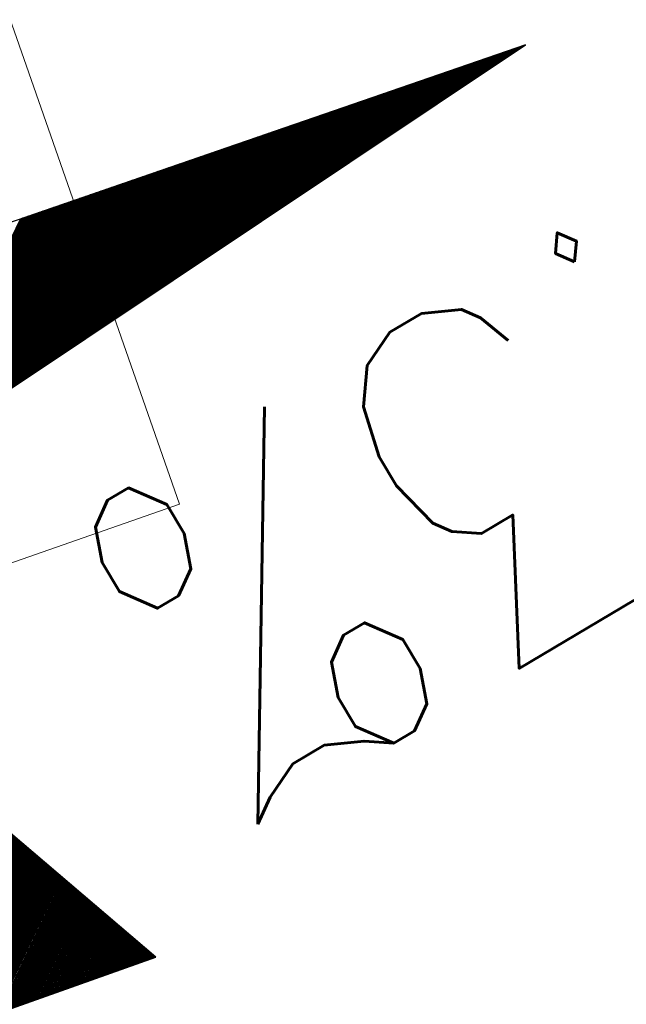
# Model space of a CAD drawing. Extents: x 446577 to 447240, y 443630 to 444842.
# Tile 31 of 71: x 446929.34 to 446933.61, y 443991.9 to 443998.83. Entities that reach past the tile are written whole.
import ezdxf

# ---------------------------------------------------------------- set-up
doc = ezdxf.new("R2010")
doc.units = 0
doc.header["$LTSCALE"] = 2
doc.header["$MEASUREMENT"] = 0
doc.linetypes.add('AUSGEZOGEN', pattern=[0])
doc.layers.get('0').update_dxf_attribs({"linetype": 'AUSGEZOGEN'})
for name, color, linetype in [('200_ACHSEN', 7, 'CONTINUOUS'), ('Beschriftung', 7, 'CONTINUOUS'), ('FBR', 8, 'CONTINUOUS'), ('GEF', 7, 'CONTINUOUS'), ('Hintergrund', 7, 'CONTINUOUS'), ('Hintergrundplan', 7, 'CONTINUOUS'), ('SCHLITZRINNE', 8, 'AUSGEZOGEN'), ('STRASSE', 8, 'CONTINUOUS')]:
    doc.layers.add(name, color=color, linetype=linetype)
doc.styles.add('ROMANS', font='romans.shx', dxfattribs={"width": 0.8})

# ---------------------------------------------------------------- blocks, each defined once
blk = doc.blocks.new('*X5')
at = {"color": 0}
for p, q in [((725.8266, 193.0836), (727.1684, 194.4253)), ((725.8266, 193.0747), (727.1653, 194.4133)), ((725.8266, 193.0659), (727.1621, 194.4013)), ((725.8266, 193.057), (727.1589, 194.3893)), ((725.8266, 193.0482), (727.1558, 194.3774)), ((725.8266, 193.0394), (727.1526, 194.3654)), ((725.8266, 193.0305), (727.1495, 194.3534)), ((725.8266, 193.0217), (727.1463, 194.3414)), ((725.8266, 193.0128), (727.1432, 194.3294)), ((725.8266, 193.004), (727.14, 194.3174)), ((725.8266, 192.9952), (727.1369, 194.3054)), ((725.8266, 192.9863), (727.1337, 194.2934)), ((725.8266, 192.9775), (727.1306, 194.2814)), ((725.8266, 192.9686), (727.1274, 194.2694)), ((725.8266, 192.9598), (727.1243, 194.2574)), ((725.8266, 192.951), (727.1211, 194.2454)), ((725.8266, 192.9421), (727.118, 194.2334)), ((725.8266, 192.9333), (727.1148, 194.2215)), ((725.8266, 192.9245), (727.1116, 194.2095)), ((725.8266, 192.9156), (727.1085, 194.1975)), ((725.8266, 192.9068), (727.1053, 194.1855)), ((725.8266, 192.8979), (727.1022, 194.1735)), ((725.8266, 192.8891), (727.099, 194.1615)), ((725.8266, 192.8803), (727.0959, 194.1495)), ((725.8266, 192.8714), (727.0927, 194.1375)), ((725.8266, 192.8626), (727.0896, 194.1255)), ((725.8266, 192.8537), (727.0864, 194.1135)), ((725.8266, 192.8449), (727.0833, 194.1015)), ((725.8266, 192.8361), (727.0801, 194.0895)), ((725.8266, 192.8272), (727.077, 194.0775)), ((725.8266, 192.8184), (727.0738, 194.0656)), ((725.8266, 192.8095), (727.0707, 194.0536)), ((725.8266, 192.8007), (727.0675, 194.0416)), ((725.8266, 192.7919), (727.0644, 194.0296)), ((725.8266, 192.783), (727.0612, 194.0176)), ((725.8266, 192.7742), (727.058, 194.0056)), ((725.8266, 192.7654), (727.0549, 193.9936)), ((725.8266, 192.7565), (727.0517, 193.9816)), ((725.8266, 192.7477), (727.0486, 193.9696)), ((725.8266, 192.7388), (727.0454, 193.9576)), ((725.8266, 192.73), (727.0423, 193.9456)), ((725.8266, 192.7212), (727.0391, 193.9336)), ((725.8266, 192.7123), (727.036, 193.9217)), ((725.8266, 192.7035), (727.0328, 193.9097)), ((725.8266, 192.6946), (727.0297, 193.8977)), ((725.8266, 192.6858), (727.0265, 193.8857)), ((725.8266, 192.677), (727.0234, 193.8737)), ((725.8266, 192.6681), (727.0202, 193.8617)), ((725.8266, 192.6593), (727.0171, 193.8497)), ((725.8266, 192.6504), (727.0139, 193.8377)), ((725.8266, 192.6416), (727.0107, 193.8257)), ((725.8266, 192.6328), (727.0076, 193.8137)), ((725.8266, 192.6239), (727.0044, 193.8017)), ((725.8266, 192.6151), (727.0013, 193.7897)), ((725.8266, 192.6063), (726.9981, 193.7777)), ((725.8266, 192.5974), (726.995, 193.7658)), ((725.8266, 192.5886), (726.9918, 193.7538)), ((725.8266, 192.5797), (726.9887, 193.7418)), ((725.8266, 192.5709), (726.9855, 193.7298)), ((725.8266, 192.5621), (726.9824, 193.7178)), ((725.8266, 192.5532), (726.9792, 193.7058)), ((725.8266, 192.5444), (726.9761, 193.6938)), ((725.8266, 192.5355), (726.9729, 193.6818)), ((725.8266, 192.5267), (726.9698, 193.6698)), ((725.8266, 192.5179), (726.9666, 193.6578)), ((725.8266, 192.509), (726.9634, 193.6458)), ((725.8266, 192.5002), (726.9603, 193.6338)), ((725.8266, 192.4913), (726.9571, 193.6219)), ((725.8266, 192.4825), (726.954, 193.6099)), ((725.8266, 192.4737), (726.9508, 193.5979)), ((725.8266, 192.4648), (726.9477, 193.5859)), ((725.8266, 192.456), (726.9445, 193.5739)), ((725.8266, 192.4472), (726.9414, 193.5619)), ((725.8266, 192.4383), (726.9382, 193.5499)), ((725.8266, 192.4295), (726.9351, 193.5379)), ((725.8266, 192.4206), (726.9319, 193.5259)), ((725.8266, 192.4118), (726.9288, 193.5139)), ((725.8266, 192.403), (726.9256, 193.5019)), ((725.8266, 192.3941), (726.9225, 193.4899)), ((725.8266, 192.3853), (726.9193, 193.4779)), ((725.8266, 192.3764), (726.9161, 193.466)), ((725.8266, 192.3676), (726.913, 193.454)), ((725.8266, 192.3588), (726.9098, 193.442)), ((725.8266, 192.3499), (726.9067, 193.43)), ((725.8266, 192.3411), (726.9035, 193.418)), ((725.8266, 192.3322), (726.9004, 193.406)), ((725.8266, 192.3234), (726.8972, 193.394)), ((725.8266, 192.3146), (726.8941, 193.382)), ((725.8266, 192.3057), (726.8909, 193.37)), ((725.8266, 192.2969), (726.8878, 193.358)), ((725.8266, 192.2881), (726.8846, 193.346)), ((725.8266, 192.2792), (726.8815, 193.334)), ((725.8266, 192.2704), (726.8783, 193.322)), ((725.8266, 192.2615), (726.8752, 193.3101)), ((725.8266, 192.2527), (726.872, 193.2981)), ((725.8266, 192.2439), (726.8688, 193.2861)), ((725.8266, 192.235), (726.8657, 193.2741)), ((725.8266, 192.2262), (726.8625, 193.2621)), ((725.8266, 192.2173), (726.8594, 193.2501)), ((725.8266, 192.2085), (726.8562, 193.2381)), ((725.8266, 192.1997), (726.8531, 193.2261)), ((725.8266, 192.1908), (726.8499, 193.2141)), ((725.8266, 192.182), (726.8468, 193.2021)), ((725.8266, 192.1732), (726.8436, 193.1901)), ((725.8266, 192.1643), (726.8405, 193.1781)), ((725.8266, 192.1555), (726.8373, 193.1662)), ((725.8266, 192.1466), (726.8342, 193.1542)), ((725.8266, 192.1378), (726.831, 193.1422)), ((725.8266, 192.129), (726.8279, 193.1302)), ((725.8266, 192.1201), (726.8247, 193.1182)), ((725.8266, 192.1113), (726.8216, 193.1062)), ((725.8266, 192.1024), (726.8184, 193.0942)), ((725.8266, 192.0936), (726.8152, 193.0822)), ((725.8266, 192.0848), (726.8121, 193.0702)), ((725.8266, 192.0759), (726.8089, 193.0582)), ((725.8266, 192.0671), (726.8058, 193.0462)), ((725.8266, 192.0582), (726.8026, 193.0342)), ((725.8266, 192.0494), (726.7995, 193.0222)), ((725.8266, 192.0406), (726.7963, 193.0103)), ((725.8266, 192.0317), (726.7932, 192.9983)), ((725.8266, 192.0229), (726.79, 192.9863)), ((725.8266, 192.0141), (726.7869, 192.9743)), ((725.8266, 192.0052), (726.7837, 192.9623)), ((725.8266, 191.9964), (726.7806, 192.9503)), ((725.8266, 191.9875), (726.7774, 192.9383)), ((725.8266, 191.9787), (726.7743, 192.9263)), ((725.8266, 191.9699), (726.7711, 192.9143)), ((725.8266, 191.961), (726.7679, 192.9023)), ((725.8266, 191.9522), (726.7648, 192.8903)), ((725.8266, 191.9433), (726.7616, 192.8783)), ((725.8266, 191.9345), (726.7585, 192.8664)), ((725.8266, 191.9257), (726.7553, 192.8544)), ((725.8266, 191.9168), (726.7522, 192.8424)), ((725.8266, 191.908), (726.749, 192.8304)), ((725.8266, 191.8991), (726.7459, 192.8184)), ((725.8266, 191.8903), (726.7427, 192.8064)), ((725.8266, 191.8815), (726.7396, 192.7944)), ((725.8266, 191.8726), (726.7364, 192.7824)), ((725.8266, 191.8638), (726.7333, 192.7704)), ((725.8266, 191.855), (726.7301, 192.7584)), ((725.8266, 191.8461), (726.727, 192.7464)), ((725.8266, 191.8373), (726.7238, 192.7344)), ((725.8266, 191.8284), (726.7206, 192.7224)), ((725.8266, 191.8196), (726.7175, 192.7105)), ((725.8266, 191.8108), (726.7143, 192.6985)), ((725.8266, 191.8019), (726.7112, 192.6865)), ((725.8266, 191.7931), (726.708, 192.6745)), ((725.8266, 191.7842), (726.7049, 192.6625)), ((725.8266, 191.7754), (726.7017, 192.6505)), ((725.8266, 191.7666), (726.6986, 192.6385)), ((725.8266, 191.7577), (726.6954, 192.6265)), ((725.8266, 191.7489), (726.6923, 192.6145)), ((725.8266, 191.74), (726.6891, 192.6025)), ((725.8266, 191.7312), (726.686, 192.5905)), ((725.8266, 191.7224), (726.6828, 192.5785)), ((725.8266, 191.7135), (726.6797, 192.5665)), ((725.8266, 191.7047), (726.6765, 192.5546)), ((725.8266, 191.6959), (726.6733, 192.5426)), ((725.8266, 191.687), (726.6702, 192.5306)), ((725.8266, 191.6782), (726.667, 192.5186)), ((725.8266, 191.6693), (726.6639, 192.5066)), ((725.8266, 191.6605), (726.6607, 192.4946)), ((725.8266, 191.6517), (726.6576, 192.4826)), ((725.8266, 191.6428), (726.6544, 192.4706)), ((725.8266, 191.634), (726.6513, 192.4586)), ((725.8266, 191.6251), (726.6481, 192.4466)), ((725.8266, 191.6163), (726.645, 192.4346)), ((725.8266, 191.6075), (726.6418, 192.4226)), ((725.8266, 191.5986), (726.6387, 192.4107)), ((725.8266, 191.5898), (726.6355, 192.3987)), ((725.8266, 191.5809), (726.6324, 192.3867)), ((725.8266, 191.5721), (726.6292, 192.3747)), ((725.8266, 191.5633), (726.6261, 192.3627)), ((725.8266, 191.5544), (726.6229, 192.3507)), ((725.8266, 191.5456), (726.6197, 192.3387)), ((725.8266, 191.5368), (726.6166, 192.3267)), ((725.8266, 191.5279), (726.6134, 192.3147)), ((725.8266, 191.5191), (726.6103, 192.3027)), ((725.8266, 191.5102), (726.6071, 192.2907)), ((725.8266, 191.5014), (726.604, 192.2787)), ((725.8266, 191.4926), (726.6008, 192.2667)), ((725.8266, 191.4837), (726.5977, 192.2548)), ((725.8266, 191.4749), (726.5945, 192.2428)), ((725.8266, 191.466), (726.5914, 192.2308)), ((725.8266, 191.4572), (726.5882, 192.2188)), ((725.8266, 191.4484), (726.5851, 192.2068)), ((725.8266, 191.4395), (726.5819, 192.1948)), ((725.8266, 191.4307), (726.5788, 192.1828)), ((725.8266, 191.4218), (726.5756, 192.1708)), ((725.8266, 191.413), (726.5724, 192.1588)), ((725.8266, 191.4042), (726.5693, 192.1468)), ((725.8266, 191.3953), (726.5661, 192.1348)), ((725.8266, 191.3865), (726.563, 192.1228)), ((725.8266, 191.3777), (726.5598, 192.1109)), ((725.8266, 191.3688), (726.5567, 192.0989)), ((725.8266, 191.36), (726.5535, 192.0869)), ((725.8266, 191.3511), (726.5504, 192.0749)), ((725.8266, 191.3423), (726.5472, 192.0629)), ((725.8266, 191.3335), (726.5441, 192.0509)), ((725.8266, 191.3246), (726.5409, 192.0389)), ((725.8266, 191.3158), (726.5378, 192.0269)), ((725.8266, 191.3069), (726.5346, 192.0149)), ((725.8266, 191.2981), (726.5315, 192.0029)), ((725.8266, 191.2893), (726.5283, 191.9909)), ((725.8266, 191.2804), (726.5251, 191.9789)), ((725.8266, 191.2716), (726.522, 191.9669)), ((725.8266, 191.2628), (726.5188, 191.955)), ((725.8266, 191.2539), (726.5157, 191.943)), ((725.8266, 191.2451), (726.5125, 191.931)), ((725.8266, 191.2362), (726.5094, 191.919)), ((725.8266, 191.2274), (726.5062, 191.907)), ((725.8266, 191.2186), (726.5031, 191.895)), ((725.8266, 191.2097), (726.4999, 191.883)), ((725.8266, 191.2009), (726.4968, 191.871)), ((725.8266, 191.192), (726.4936, 191.859)), ((725.8266, 191.1832), (726.4905, 191.847)), ((725.8266, 191.1744), (726.4873, 191.835)), ((725.8266, 191.1655), (726.4842, 191.823)), ((725.8266, 191.1567), (726.481, 191.811)), ((725.8266, 191.1478), (726.4778, 191.7991)), ((725.8266, 191.139), (726.4747, 191.7871)), ((725.8266, 191.1302), (726.4715, 191.7751)), ((725.8266, 191.1213), (726.4684, 191.7631)), ((725.8266, 191.1125), (726.4652, 191.7511)), ((725.8266, 191.1037), (726.4621, 191.7391)), ((725.8266, 191.0948), (726.4589, 191.7271)), ((725.8266, 191.086), (726.4558, 191.7151)), ((725.8266, 191.0771), (726.4526, 191.7031)), ((725.8266, 191.0683), (726.4495, 191.6911)), ((725.8266, 191.0595), (726.4463, 191.6791)), ((725.8266, 191.0506), (726.4432, 191.6671)), ((725.8266, 191.0418), (726.44, 191.6552)), ((725.8266, 191.0329), (726.4369, 191.6432)), ((725.8266, 191.0241), (726.4337, 191.6312)), ((725.8266, 191.0153), (726.4306, 191.6192)), ((725.8266, 191.0064), (726.4274, 191.6072)), ((725.8266, 190.9976), (726.4242, 191.5952)), ((725.8266, 190.9887), (726.4211, 191.5832)), ((725.8266, 190.9799), (726.4179, 191.5712)), ((725.8266, 190.9711), (726.4148, 191.5592)), ((725.8266, 190.9622), (726.4116, 191.5472)), ((725.8266, 190.9534), (726.4085, 191.5352)), ((725.8266, 190.9446), (726.4053, 191.5232)), ((725.8266, 190.9357), (726.4022, 191.5112)), ((725.8266, 190.9269), (726.399, 191.4993)), ((725.8266, 190.918), (726.3959, 191.4873)), ((725.8266, 190.9092), (726.3927, 191.4753)), ((725.8266, 190.9004), (726.3896, 191.4633)), ((725.8266, 190.8915), (726.3864, 191.4513)), ((725.8266, 190.8827), (726.3833, 191.4393)), ((725.8266, 190.8738), (726.3801, 191.4273)), ((725.8266, 190.865), (726.3769, 191.4153)), ((725.8266, 190.8562), (726.3738, 191.4033)), ((725.8266, 190.8473), (726.3706, 191.3913)), ((725.8266, 190.8385), (726.3675, 191.3793)), ((725.8266, 190.8296), (726.3643, 191.3673)), ((725.8266, 190.8208), (726.3612, 191.3553)), ((725.8266, 190.812), (726.358, 191.3434)), ((725.8266, 190.8031), (726.3549, 191.3314)), ((725.8266, 190.7943), (726.3517, 191.3194)), ((725.8266, 190.7855), (726.3486, 191.3074)), ((725.8266, 190.7766), (726.3454, 191.2954)), ((725.8266, 190.7678), (726.3423, 191.2834)), ((725.8266, 190.7589), (726.3391, 191.2714)), ((725.8266, 190.7501), (726.336, 191.2594)), ((725.8266, 190.7413), (726.3328, 191.2474)), ((725.8266, 190.7324), (726.3296, 191.2354)), ((725.8266, 190.7236), (726.3265, 191.2234)), ((725.8266, 190.7147), (726.3233, 191.2114)), ((725.8266, 190.7059), (726.3202, 191.1995)), ((725.8266, 190.6971), (726.317, 191.1875)), ((725.8266, 190.6882), (726.3139, 191.1755)), ((725.8266, 190.6794), (726.3107, 191.1635)), ((725.8266, 190.6705), (726.3076, 191.1515)), ((725.8266, 190.6617), (726.3044, 191.1395)), ((725.8266, 190.6529), (726.3013, 191.1275)), ((725.8266, 190.644), (726.2981, 191.1155)), ((725.8266, 190.6352), (726.295, 191.1035)), ((725.8266, 190.6264), (726.2918, 191.0915)), ((725.8266, 190.6175), (726.2887, 191.0795)), ((725.8266, 190.6087), (726.2855, 191.0675)), ((725.8266, 190.5998), (726.2823, 191.0555)), ((725.8266, 190.591), (726.2792, 191.0436)), ((725.8266, 190.5822), (726.276, 191.0316)), ((725.8266, 190.5733), (726.2729, 191.0196)), ((725.8266, 190.5645), (726.2697, 191.0076)), ((725.8266, 190.5556), (726.2666, 190.9956)), ((725.8266, 190.5468), (726.2634, 190.9836)), ((725.8266, 190.538), (726.2603, 190.9716)), ((725.8266, 190.5291), (726.2571, 190.9596)), ((725.8266, 190.5203), (726.254, 190.9476)), ((725.8266, 190.5114), (726.2508, 190.9356)), ((725.8266, 190.5026), (726.2477, 190.9236)), ((725.8266, 190.4938), (726.2445, 190.9116)), ((725.8266, 190.4849), (726.2414, 190.8997)), ((725.8266, 190.4761), (726.2382, 190.8877)), ((725.8266, 190.4673), (726.235, 190.8757)), ((725.8266, 190.4584), (726.2319, 190.8637)), ((725.8266, 190.4496), (726.2287, 190.8517)), ((725.8266, 190.4407), (726.2256, 190.8397)), ((725.8266, 190.4319), (726.2224, 190.8277)), ((725.8266, 190.4231), (726.2193, 190.8157)), ((725.8266, 190.4142), (726.2161, 190.8037)), ((725.8266, 190.4054), (726.213, 190.7917)), ((725.8266, 190.3965), (726.2098, 190.7797)), ((725.8266, 190.3877), (726.2067, 190.7677)), ((725.8266, 190.3789), (726.2035, 190.7557)), ((725.8266, 190.37), (726.2004, 190.7438)), ((725.8266, 190.3612), (726.1972, 190.7318)), ((725.8266, 190.3524), (726.1941, 190.7198)), ((725.8266, 190.3435), (726.1909, 190.7078)), ((725.8266, 190.3347), (726.1878, 190.6958)), ((725.8266, 190.3258), (726.1846, 190.6838)), ((725.8266, 190.317), (726.1814, 190.6718)), ((725.8266, 190.3082), (726.1783, 190.6598)), ((725.8266, 190.2993), (726.1751, 190.6478)), ((725.8266, 190.2905), (726.172, 190.6358)), ((725.8266, 190.2816), (726.1688, 190.6238)), ((725.8266, 190.2728), (726.1657, 190.6118)), ((725.8266, 190.264), (726.1625, 190.5998)), ((725.8266, 190.2551), (726.1594, 190.5879)), ((725.8266, 190.2463), (726.1562, 190.5759)), ((725.8266, 190.2374), (726.1531, 190.5639)), ((725.8266, 190.2286), (726.1499, 190.5519)), ((725.8266, 190.2198), (726.1468, 190.5399)), ((725.8266, 190.2109), (726.1436, 190.5279)), ((725.8266, 190.2021), (726.1405, 190.5159)), ((725.8266, 190.1933), (726.1373, 190.5039)), ((725.8266, 190.1844), (726.1341, 190.4919)), ((725.8266, 190.1756), (726.131, 190.4799)), ((725.8266, 190.1667), (726.1278, 190.4679)), ((725.8266, 190.1579), (726.1247, 190.4559)), ((725.8266, 190.1491), (726.1215, 190.444)), ((725.8266, 190.1402), (726.1184, 190.432)), ((725.8266, 190.1314), (726.1152, 190.42)), ((725.8266, 190.1225), (726.1121, 190.408)), ((725.8266, 190.1137), (726.1089, 190.396)), ((725.8266, 190.1049), (726.1058, 190.384)), ((725.8266, 190.096), (726.1026, 190.372)), ((725.8266, 190.0872), (726.0995, 190.36)), ((725.8266, 190.0783), (726.0963, 190.348)), ((725.8266, 190.0695), (726.0932, 190.336)), ((725.8266, 190.0607), (726.09, 190.324)), ((725.8266, 190.0518), (726.0868, 190.312)), ((725.8266, 190.043), (726.0837, 190.3)), ((725.8266, 190.0342), (726.0805, 190.2881)), ((725.8266, 190.0253), (726.0774, 190.2761)), ((725.8266, 190.0165), (726.0742, 190.2641)), ((725.8266, 190.0076), (726.0711, 190.2521)), ((725.8266, 189.9988), (726.0679, 190.2401)), ((725.8266, 189.99), (726.0648, 190.2281)), ((725.8266, 189.9811), (726.0616, 190.2161)), ((725.8266, 189.9723), (726.0585, 190.2041)), ((725.8266, 189.9634), (726.0553, 190.1921)), ((725.8266, 189.9546), (726.0522, 190.1801)), ((725.8266, 189.9458), (726.049, 190.1681)), ((725.8266, 189.9369), (726.0459, 190.1561)), ((725.8266, 189.9281), (726.0427, 190.1442)), ((725.8266, 189.9192), (726.0395, 190.1322)), ((725.8266, 189.9104), (726.0364, 190.1202)), ((725.8266, 189.9016), (726.0332, 190.1082)), ((725.8266, 189.8927), (726.0301, 190.0962)), ((725.8266, 189.8839), (726.0269, 190.0842)), ((725.8266, 189.8751), (726.0238, 190.0722)), ((725.8266, 189.8662), (726.0206, 190.0602)), ((725.8266, 189.8574), (726.0175, 190.0482)), ((725.8266, 189.8485), (726.0143, 190.0362)), ((725.8266, 189.8397), (726.0112, 190.0242)), ((725.8266, 189.8309), (726.008, 190.0122)), ((725.8266, 189.822), (726.0049, 190.0002)), ((725.8266, 189.8132), (726.0017, 189.9883)), ((725.8266, 189.8043), (725.9986, 189.9763)), ((725.8266, 189.7955), (725.9954, 189.9643)), ((725.8266, 189.7867), (725.9923, 189.9523)), ((725.8266, 189.7778), (725.9891, 189.9403)), ((725.8266, 189.769), (725.9859, 189.9283)), ((725.8266, 189.7601), (725.9828, 189.9163)), ((725.8266, 189.7513), (725.9796, 189.9043)), ((725.8266, 189.7425), (725.9765, 189.8923)), ((725.8266, 189.7336), (725.9733, 189.8803)), ((725.8266, 189.7248), (725.9702, 189.8683)), ((725.8266, 189.716), (725.967, 189.8563)), ((725.8266, 189.7071), (725.9639, 189.8443)), ((725.8266, 189.6983), (725.9607, 189.8324)), ((725.8266, 189.6894), (725.9576, 189.8204)), ((725.8266, 189.6806), (725.9544, 189.8084)), ((725.8266, 189.6718), (725.9513, 189.7964)), ((725.8266, 189.6629), (725.9481, 189.7844)), ((725.8266, 189.6541), (725.945, 189.7724)), ((725.8266, 189.6452), (725.9418, 189.7604)), ((725.8266, 189.6364), (725.9386, 189.7484)), ((725.8266, 189.6276), (725.9355, 189.7364)), ((725.8266, 189.6187), (725.9323, 189.7244)), ((725.8266, 189.6099), (725.9292, 189.7124)), ((725.8266, 189.601), (725.926, 189.7004)), ((725.8266, 189.5922), (725.9229, 189.6885)), ((725.8266, 189.5834), (725.9197, 189.6765)), ((725.8266, 189.5745), (725.9166, 189.6645)), ((725.8266, 189.5657), (725.9134, 189.6525)), ((725.8266, 189.5569), (725.9103, 189.6405)), ((725.8266, 189.548), (725.9071, 189.6285)), ((725.8266, 189.5392), (725.904, 189.6165)), ((725.8266, 189.5303), (725.9008, 189.6045)), ((725.8266, 189.5215), (725.8977, 189.5925)), ((725.8266, 189.5127), (725.8945, 189.5805)), ((725.8266, 189.5038), (725.8913, 189.5685)), ((725.8266, 189.495), (725.8882, 189.5565)), ((725.8266, 189.4861), (725.885, 189.5445)), ((725.8266, 189.4773), (725.8819, 189.5326)), ((725.8266, 189.4685), (725.8787, 189.5206)), ((725.8266, 189.4596), (725.8756, 189.5086)), ((725.8266, 189.4508), (725.8724, 189.4966)), ((725.8266, 189.442), (725.8693, 189.4846)), ((725.8266, 189.4331), (725.8661, 189.4726)), ((725.8266, 189.4243), (725.863, 189.4606)), ((725.8266, 189.4154), (725.8598, 189.4486)), ((725.8266, 189.4066), (725.8567, 189.4366)), ((725.8266, 189.3978), (725.8535, 189.4246)), ((725.8266, 189.3889), (725.8504, 189.4126)), ((725.8266, 189.3801), (725.8472, 189.4006)), ((725.8266, 189.3712), (725.844, 189.3887)), ((725.8266, 189.3624), (725.8409, 189.3767)), ((725.8266, 189.3536), (725.8377, 189.3647)), ((725.8266, 189.3447), (725.8346, 189.3527)), ((725.8266, 189.3359), (725.8314, 189.3407))]:
    blk.add_line(p, q, dxfattribs=at)
blk = doc.blocks.new('GEF')
at = {"color": 0}
for p, q in [((0.0097, 0.0175), (0.0097, 6.148)), ((1.6217, 6.148), (0.0097, 0.0175))]:
    blk.add_line(p, q, dxfattribs=at)
blk.add_blockref('*X5', (-725.8169, -189.3049), dxfattribs=at)
blk = doc.blocks.new('*X7')
at = {"color": 0}
for p, q in [((377.8488, 182.2984), (377.9896, 182.4392)), ((377.8609, 182.3193), (377.9864, 182.4449)), ((377.8729, 182.3402), (377.9832, 182.4505)), ((377.885, 182.3611), (377.9799, 182.4561)), ((377.8971, 182.3821), (377.9767, 182.4617)), ((377.9092, 182.403), (377.9735, 182.4673)), ((377.9212, 182.4239), (377.9702, 182.4729)), ((377.9333, 182.4448), (377.967, 182.4785)), ((377.9454, 182.4657), (377.9637, 182.4841)), ((377.7401, 182.1102), (378.0187, 182.3888)), ((377.7522, 182.1311), (378.0155, 182.3944)), ((377.7643, 182.152), (378.0123, 182.4)), ((377.7763, 182.1729), (378.009, 182.4056)), ((377.7884, 182.1938), (378.0058, 182.4112)), ((377.8005, 182.2148), (378.0026, 182.4168)), ((377.8126, 182.2357), (377.9993, 182.4224)), ((377.8246, 182.2566), (377.9961, 182.428)), ((377.8367, 182.2775), (377.9929, 182.4336)), ((377.6315, 181.922), (378.0479, 182.3384)), ((377.6435, 181.9429), (378.0446, 182.344)), ((377.6556, 181.9638), (378.0414, 182.3496)), ((377.6677, 181.9847), (378.0382, 182.3552)), ((377.6798, 182.0056), (378.0349, 182.3608)), ((377.6918, 182.0265), (378.0317, 182.3664)), ((377.7039, 182.0475), (378.0285, 182.372)), ((377.716, 182.0684), (378.0252, 182.3776)), ((377.728, 182.0893), (378.022, 182.3832)), ((377.5107, 181.7128), (378.0802, 182.2823)), ((377.5228, 181.7338), (378.077, 182.2879)), ((377.5349, 181.7547), (378.0737, 182.2936)), ((377.5469, 181.7756), (378.0705, 182.2992)), ((377.559, 181.7965), (378.0673, 182.3048)), ((377.5711, 181.8174), (378.064, 182.3104)), ((377.5832, 181.8383), (378.0608, 182.316)), ((377.5952, 181.8592), (378.0576, 182.3216)), ((377.6073, 181.8802), (378.0543, 182.3272)), ((377.6194, 181.9011), (378.0511, 182.3328)), ((377.402, 181.5246), (378.1093, 182.2319)), ((377.4141, 181.5455), (378.1061, 182.2375)), ((377.4262, 181.5665), (378.1029, 182.2431)), ((377.4383, 181.5874), (378.0996, 182.2487)), ((377.4503, 181.6083), (378.0964, 182.2543)), ((377.4624, 181.6292), (378.0932, 182.2599)), ((377.4745, 181.6501), (378.0899, 182.2655)), ((377.4866, 181.671), (378.0867, 182.2711)), ((377.4986, 181.6919), (378.0834, 182.2767)), ((377.2813, 181.3155), (378.1417, 182.1759)), ((377.2934, 181.3364), (378.1384, 182.1815)), ((377.3055, 181.3573), (378.1352, 182.1871)), ((377.3175, 181.3782), (378.132, 182.1927)), ((377.3296, 181.3992), (378.1287, 182.1983)), ((377.3417, 181.4201), (378.1255, 182.2039)), ((377.3538, 181.441), (378.1223, 182.2095)), ((377.3658, 181.4619), (378.119, 182.2151)), ((377.3779, 181.4828), (378.1158, 182.2207)), ((377.39, 181.5037), (378.1126, 182.2263)), ((377.1726, 181.1273), (378.1708, 182.1254)), ((377.1847, 181.1482), (378.1676, 182.131)), ((377.1968, 181.1691), (378.1643, 182.1367)), ((377.2089, 181.19), (378.1611, 182.1423)), ((377.2209, 181.2109), (378.1579, 182.1479)), ((377.233, 181.2319), (378.1546, 182.1535)), ((377.2451, 181.2528), (378.1514, 182.1591)), ((377.2572, 181.2737), (378.1482, 182.1647)), ((377.2692, 181.2946), (378.1449, 182.1703)), ((377.1069, 180.9908), (378.1967, 182.0806)), ((377.1123, 181.0227), (378.187, 182.0974)), ((377.1157, 180.9908), (378.1999, 182.075)), ((377.1243, 181.0436), (378.1837, 182.103)), ((377.1245, 180.9908), (378.2032, 182.0694)), ((377.1364, 181.0645), (378.1805, 182.1086)), ((377.1485, 181.0855), (378.1773, 182.1142)), ((377.1606, 181.1064), (378.174, 182.1198)), ((377.1334, 180.9908), (378.2064, 182.0638)), ((377.1422, 180.9908), (378.2096, 182.0582)), ((377.1511, 180.9908), (378.2129, 182.0526)), ((377.1599, 180.9908), (378.2161, 182.047)), ((377.1687, 180.9908), (378.2193, 182.0414)), ((377.1776, 180.9908), (378.2226, 182.0358)), ((377.1864, 180.9908), (378.2258, 182.0302)), ((377.1953, 180.9908), (378.229, 182.0246)), ((377.2041, 180.9908), (378.2323, 182.019)), ((377.2129, 180.9908), (378.2355, 182.0134)), ((377.2218, 180.9908), (378.2387, 182.0078)), ((377.2306, 180.9908), (378.242, 182.0022)), ((377.2394, 180.9908), (378.2452, 181.9966)), ((377.2483, 180.9908), (378.2484, 181.991)), ((377.2571, 180.9908), (378.2517, 181.9854)), ((377.266, 180.9908), (378.2549, 181.9798)), ((377.2748, 180.9908), (378.2582, 181.9741)), ((377.2836, 180.9908), (378.2614, 181.9685)), ((377.2925, 180.9908), (378.2646, 181.9629)), ((377.3013, 180.9908), (378.2679, 181.9573)), ((377.3102, 180.9908), (378.2711, 181.9517)), ((377.319, 180.9908), (378.2743, 181.9461)), ((377.3278, 180.9908), (378.2776, 181.9405)), ((377.3367, 180.9908), (378.2808, 181.9349)), ((377.3455, 180.9908), (378.284, 181.9293)), ((377.3544, 180.9908), (378.2873, 181.9237)), ((377.3632, 180.9908), (378.2905, 181.9181)), ((377.372, 180.9908), (378.2937, 181.9125)), ((377.3809, 180.9908), (378.297, 181.9069)), ((377.3897, 180.9908), (378.3002, 181.9013)), ((377.3985, 180.9908), (378.3034, 181.8957)), ((377.4074, 180.9908), (378.3067, 181.8901)), ((377.4162, 180.9908), (378.3099, 181.8845)), ((377.4251, 180.9908), (378.3132, 181.8789)), ((377.4339, 180.9908), (378.3164, 181.8733)), ((377.4427, 180.9908), (378.3196, 181.8677)), ((377.4516, 180.9908), (378.3229, 181.8621)), ((377.4604, 180.9908), (378.3261, 181.8565)), ((377.4693, 180.9908), (378.3293, 181.8509)), ((377.4781, 180.9908), (378.3326, 181.8453)), ((377.4869, 180.9908), (378.3358, 181.8397)), ((377.4958, 180.9908), (378.339, 181.8341)), ((377.5046, 180.9908), (378.3423, 181.8285)), ((377.5134, 180.9908), (378.3455, 181.8229)), ((377.5223, 180.9908), (378.3487, 181.8172)), ((377.5311, 180.9908), (378.352, 181.8116)), ((377.54, 180.9908), (378.3552, 181.806)), ((377.5488, 180.9908), (378.3584, 181.8004)), ((377.5576, 180.9908), (378.3617, 181.7948)), ((377.5665, 180.9908), (378.3649, 181.7892)), ((377.5753, 180.9908), (378.3682, 181.7836)), ((377.5842, 180.9908), (378.3714, 181.778)), ((377.593, 180.9908), (378.3746, 181.7724)), ((377.6018, 180.9908), (378.3779, 181.7668)), ((377.6107, 180.9908), (378.3811, 181.7612)), ((377.6195, 180.9908), (378.3843, 181.7556)), ((377.6284, 180.9908), (378.3876, 181.75)), ((377.6372, 180.9908), (378.3908, 181.7444)), ((377.646, 180.9908), (378.394, 181.7388)), ((377.6549, 180.9908), (378.3973, 181.7332)), ((377.6637, 180.9908), (378.4005, 181.7276)), ((377.6725, 180.9908), (378.4037, 181.722)), ((377.6814, 180.9908), (378.407, 181.7164)), ((377.6902, 180.9908), (378.4102, 181.7108)), ((377.6991, 180.9908), (378.4134, 181.7052)), ((377.7079, 180.9908), (378.4167, 181.6996)), ((377.7167, 180.9908), (378.4199, 181.694)), ((377.7256, 180.9908), (378.4231, 181.6884)), ((377.7344, 180.9908), (378.4264, 181.6828)), ((377.7433, 180.9908), (378.4296, 181.6772)), ((377.7521, 180.9908), (378.4329, 181.6716)), ((377.7609, 180.9908), (378.4361, 181.666)), ((377.7698, 180.9908), (378.4393, 181.6603)), ((377.7786, 180.9908), (378.4426, 181.6547)), ((377.7875, 180.9908), (378.4458, 181.6491)), ((377.7963, 180.9908), (378.449, 181.6435)), ((377.8051, 180.9908), (378.4523, 181.6379)), ((377.814, 180.9908), (378.4555, 181.6323)), ((377.8228, 180.9908), (378.4587, 181.6267)), ((377.8316, 180.9908), (378.462, 181.6211)), ((377.8405, 180.9908), (378.4652, 181.6155)), ((377.8493, 180.9908), (378.4684, 181.6099)), ((377.8582, 180.9908), (378.4717, 181.6043)), ((377.867, 180.9908), (378.4749, 181.5987)), ((377.8758, 180.9908), (378.4781, 181.5931)), ((377.8847, 180.9908), (378.4814, 181.5875)), ((377.8935, 180.9908), (378.4846, 181.5819)), ((377.9024, 180.9908), (378.4879, 181.5763)), ((377.9112, 180.9908), (378.4911, 181.5707)), ((377.92, 180.9908), (378.4943, 181.5651)), ((377.9289, 180.9908), (378.4976, 181.5595)), ((377.9377, 180.9908), (378.5008, 181.5539)), ((377.9466, 180.9908), (378.504, 181.5483)), ((377.9554, 180.9908), (378.5073, 181.5427)), ((377.9642, 180.9908), (378.5105, 181.5371)), ((377.9731, 180.9908), (378.5137, 181.5315)), ((377.9819, 180.9908), (378.517, 181.5259)), ((377.9907, 180.9908), (378.5202, 181.5203)), ((377.9996, 180.9908), (378.5234, 181.5147)), ((378.0084, 180.9908), (378.5267, 181.509)), ((378.0173, 180.9908), (378.5299, 181.5034)), ((378.0261, 180.9908), (378.5331, 181.4978)), ((378.0349, 180.9908), (378.5364, 181.4922)), ((378.0438, 180.9908), (378.5396, 181.4866)), ((378.0526, 180.9908), (378.5429, 181.481)), ((378.0615, 180.9908), (378.5461, 181.4754)), ((378.0703, 180.9908), (378.5493, 181.4698)), ((378.0791, 180.9908), (378.5526, 181.4642)), ((378.088, 180.9908), (378.5558, 181.4586)), ((378.0968, 180.9908), (378.559, 181.453)), ((378.1057, 180.9908), (378.5623, 181.4474)), ((378.1145, 180.9908), (378.5655, 181.4418)), ((378.1233, 180.9908), (378.5687, 181.4362)), ((378.1322, 180.9908), (378.572, 181.4306)), ((378.141, 180.9908), (378.5752, 181.425)), ((378.1498, 180.9908), (378.5784, 181.4194)), ((378.1587, 180.9908), (378.5817, 181.4138)), ((378.1675, 180.9908), (378.5849, 181.4082)), ((378.1764, 180.9908), (378.5881, 181.4026)), ((378.1852, 180.9908), (378.5914, 181.397)), ((378.194, 180.9908), (378.5946, 181.3914)), ((378.2029, 180.9908), (378.5979, 181.3858)), ((378.2117, 180.9908), (378.6011, 181.3802)), ((378.2206, 180.9908), (378.6043, 181.3746)), ((378.2294, 180.9908), (378.6076, 181.369)), ((378.2382, 180.9908), (378.6108, 181.3634)), ((378.2471, 180.9908), (378.614, 181.3578)), ((378.2559, 180.9908), (378.6173, 181.3521)), ((378.2648, 180.9908), (378.6205, 181.3465)), ((378.2736, 180.9908), (378.6237, 181.3409)), ((378.2824, 180.9908), (378.627, 181.3353)), ((378.2913, 180.9908), (378.6302, 181.3297)), ((378.3001, 180.9908), (378.6334, 181.3241)), ((378.3089, 180.9908), (378.6367, 181.3185)), ((378.3178, 180.9908), (378.6399, 181.3129)), ((378.3266, 180.9908), (378.6431, 181.3073)), ((378.3355, 180.9908), (378.6464, 181.3017)), ((378.3443, 180.9908), (378.6496, 181.2961)), ((378.3531, 180.9908), (378.6529, 181.2905)), ((378.362, 180.9908), (378.6561, 181.2849)), ((378.3708, 180.9908), (378.6593, 181.2793)), ((378.3797, 180.9908), (378.6626, 181.2737)), ((378.3885, 180.9908), (378.6658, 181.2681)), ((378.3973, 180.9908), (378.669, 181.2625)), ((378.4062, 180.9908), (378.6723, 181.2569)), ((378.415, 180.9908), (378.6755, 181.2513)), ((378.4238, 180.9908), (378.6787, 181.2457)), ((378.4327, 180.9908), (378.682, 181.2401)), ((378.4415, 180.9908), (378.6852, 181.2345)), ((378.4504, 180.9908), (378.6884, 181.2289)), ((378.4592, 180.9908), (378.6917, 181.2233)), ((378.468, 180.9908), (378.6949, 181.2177)), ((378.4769, 180.9908), (378.6981, 181.2121)), ((378.4857, 180.9908), (378.7014, 181.2065)), ((378.4946, 180.9908), (378.7046, 181.2009)), ((378.5034, 180.9908), (378.7079, 181.1952)), ((378.5122, 180.9908), (378.7111, 181.1896)), ((378.5211, 180.9908), (378.7143, 181.184)), ((378.5299, 180.9908), (378.7176, 181.1784)), ((378.5388, 180.9908), (378.7208, 181.1728)), ((378.5476, 180.9908), (378.724, 181.1672)), ((378.5564, 180.9908), (378.7273, 181.1616)), ((378.5653, 180.9908), (378.7305, 181.156)), ((378.5741, 180.9908), (378.7337, 181.1504)), ((378.5829, 180.9908), (378.737, 181.1448)), ((378.5918, 180.9908), (378.7402, 181.1392)), ((378.6006, 180.9908), (378.7434, 181.1336)), ((378.6095, 180.9908), (378.7467, 181.128)), ((378.6183, 180.9908), (378.7499, 181.1224)), ((378.6271, 180.9908), (378.7531, 181.1168)), ((378.636, 180.9908), (378.7564, 181.1112)), ((378.6448, 180.9908), (378.7596, 181.1056)), ((378.6537, 180.9908), (378.7628, 181.1)), ((378.6625, 180.9908), (378.7661, 181.0944)), ((378.6713, 180.9908), (378.7693, 181.0888)), ((378.6802, 180.9908), (378.7726, 181.0832)), ((378.689, 180.9908), (378.7758, 181.0776)), ((378.6979, 180.9908), (378.779, 181.072)), ((378.7067, 180.9908), (378.7823, 181.0664)), ((378.7155, 180.9908), (378.7855, 181.0608)), ((378.7244, 180.9908), (378.7887, 181.0552)), ((378.7332, 180.9908), (378.792, 181.0496)), ((378.742, 180.9908), (378.7952, 181.044)), ((378.7509, 180.9908), (378.7984, 181.0383)), ((378.7597, 180.9908), (378.8017, 181.0327)), ((378.7686, 180.9908), (378.8049, 181.0271)), ((378.7774, 180.9908), (378.8081, 181.0215)), ((378.7862, 180.9908), (378.8114, 181.0159)), ((378.7951, 180.9908), (378.8146, 181.0103)), ((378.8039, 180.9908), (378.8178, 181.0047)), ((378.8128, 180.9908), (378.8211, 180.9991)), ((377.0991, 180.5677), (377.1083, 180.5768)), ((377.1024, 180.562), (377.1172, 180.5768)), ((377.1056, 180.5564), (377.126, 180.5768)), ((377.1088, 180.5508), (377.1348, 180.5768)), ((377.1121, 180.5452), (377.1437, 180.5768)), ((377.1153, 180.5396), (377.1525, 180.5768)), ((377.1186, 180.534), (377.1614, 180.5768)), ((377.1218, 180.5284), (377.1702, 180.5768)), ((377.125, 180.5228), (377.179, 180.5768)), ((377.1283, 180.5172), (377.1879, 180.5768)), ((377.1315, 180.5116), (377.1967, 180.5768)), ((377.1347, 180.506), (377.2056, 180.5768)), ((377.138, 180.5004), (377.2144, 180.5768)), ((377.1412, 180.4948), (377.2232, 180.5768)), ((377.1444, 180.4892), (377.2321, 180.5768)), ((377.1477, 180.4836), (377.2409, 180.5768)), ((377.1509, 180.478), (377.2497, 180.5768)), ((377.1541, 180.4724), (377.2586, 180.5768)), ((377.1574, 180.4668), (377.2674, 180.5768)), ((377.1606, 180.4612), (377.2763, 180.5768)), ((377.1638, 180.4556), (377.2851, 180.5768)), ((377.1671, 180.45), (377.2939, 180.5768)), ((377.1703, 180.4444), (377.3028, 180.5768)), ((377.1736, 180.4388), (377.3116, 180.5768)), ((377.1768, 180.4332), (377.3205, 180.5768)), ((377.18, 180.4276), (377.3293, 180.5768)), ((377.1833, 180.422), (377.3381, 180.5768)), ((377.1865, 180.4164), (377.347, 180.5768)), ((377.1897, 180.4107), (377.3558, 180.5768)), ((377.193, 180.4051), (377.3647, 180.5768)), ((377.1962, 180.3995), (377.3735, 180.5768)), ((377.1994, 180.3939), (377.3823, 180.5768)), ((377.2027, 180.3883), (377.3912, 180.5768)), ((377.2059, 180.3827), (377.4, 180.5768)), ((377.2091, 180.3771), (377.4088, 180.5768)), ((377.2124, 180.3715), (377.4177, 180.5768)), ((377.2156, 180.3659), (377.4265, 180.5768)), ((377.2188, 180.3603), (377.4354, 180.5768)), ((377.2221, 180.3547), (377.4442, 180.5768)), ((377.2253, 180.3491), (377.453, 180.5768)), ((377.2286, 180.3435), (377.4619, 180.5768)), ((377.2318, 180.3379), (377.4707, 180.5768)), ((377.235, 180.3323), (377.4796, 180.5768)), ((377.2383, 180.3267), (377.4884, 180.5768)), ((377.2415, 180.3211), (377.4972, 180.5768)), ((377.2447, 180.3155), (377.5061, 180.5768)), ((377.248, 180.3099), (377.5149, 180.5768)), ((377.2512, 180.3043), (377.5237, 180.5768)), ((377.2544, 180.2987), (377.5326, 180.5768)), ((377.2577, 180.2931), (377.5414, 180.5768)), ((377.2609, 180.2875), (377.5503, 180.5768)), ((377.2641, 180.2819), (377.5591, 180.5768)), ((377.2674, 180.2763), (377.5679, 180.5768)), ((377.2706, 180.2707), (377.5768, 180.5768)), ((377.2738, 180.2651), (377.5856, 180.5768)), ((377.2771, 180.2595), (377.5945, 180.5768)), ((377.2803, 180.2538), (377.6033, 180.5768)), ((377.2835, 180.2482), (377.6121, 180.5768)), ((377.2868, 180.2426), (377.621, 180.5768)), ((377.29, 180.237), (377.6298, 180.5768)), ((377.2933, 180.2314), (377.6387, 180.5768)), ((377.2965, 180.2258), (377.6475, 180.5768)), ((377.2997, 180.2202), (377.6563, 180.5768)), ((377.303, 180.2146), (377.6652, 180.5768)), ((377.3062, 180.209), (377.674, 180.5768)), ((377.3094, 180.2034), (377.6828, 180.5768)), ((377.3127, 180.1978), (377.6917, 180.5768)), ((377.3159, 180.1922), (377.7005, 180.5768)), ((377.3191, 180.1866), (377.7094, 180.5768)), ((377.3224, 180.181), (377.7182, 180.5768)), ((377.3256, 180.1754), (377.727, 180.5768)), ((377.3288, 180.1698), (377.7359, 180.5768)), ((377.3321, 180.1642), (377.7447, 180.5768)), ((377.3353, 180.1586), (377.7536, 180.5768)), ((377.3385, 180.153), (377.7624, 180.5768)), ((377.3418, 180.1474), (377.7712, 180.5768)), ((377.345, 180.1418), (377.7801, 180.5768)), ((377.3483, 180.1362), (377.7889, 180.5768)), ((377.3515, 180.1306), (377.7978, 180.5768)), ((377.3547, 180.125), (377.8066, 180.5768)), ((377.358, 180.1194), (377.8154, 180.5768)), ((377.3612, 180.1138), (377.8243, 180.5768)), ((377.3644, 180.1082), (377.8331, 180.5768)), ((377.3677, 180.1026), (377.8419, 180.5768)), ((377.3709, 180.0969), (377.8508, 180.5768)), ((377.3741, 180.0913), (377.8596, 180.5768)), ((377.3774, 180.0857), (377.8685, 180.5768)), ((377.3806, 180.0801), (377.8773, 180.5768)), ((377.3838, 180.0745), (377.8861, 180.5768)), ((377.3871, 180.0689), (377.895, 180.5768)), ((377.3903, 180.0633), (377.9038, 180.5768)), ((377.3935, 180.0577), (377.9127, 180.5768)), ((377.3968, 180.0521), (377.9215, 180.5768)), ((377.4, 180.0465), (377.9303, 180.5768)), ((377.4033, 180.0409), (377.9392, 180.5768)), ((377.4065, 180.0353), (377.948, 180.5768)), ((377.4097, 180.0297), (377.9569, 180.5768)), ((377.413, 180.0241), (377.9657, 180.5768)), ((377.4162, 180.0185), (377.9745, 180.5768)), ((377.4194, 180.0129), (377.9834, 180.5768)), ((377.4227, 180.0073), (377.9922, 180.5768)), ((377.4259, 180.0017), (378.001, 180.5768)), ((377.4291, 179.9961), (378.0099, 180.5768)), ((377.4324, 179.9905), (378.0187, 180.5768)), ((377.4356, 179.9849), (378.0276, 180.5768)), ((377.4388, 179.9793), (378.0364, 180.5768)), ((377.4421, 179.9737), (378.0452, 180.5768)), ((377.4453, 179.9681), (378.0541, 180.5768)), ((377.4485, 179.9625), (378.0629, 180.5768)), ((377.4518, 179.9569), (378.0718, 180.5768)), ((377.455, 179.9513), (378.0806, 180.5768)), ((377.4583, 179.9457), (378.0894, 180.5768)), ((377.4615, 179.94), (378.0983, 180.5768)), ((377.4647, 179.9344), (378.1071, 180.5768)), ((377.468, 179.9288), (378.116, 180.5768)), ((377.4712, 179.9232), (378.1248, 180.5768)), ((377.4744, 179.9176), (378.1336, 180.5768)), ((377.4777, 179.912), (378.1425, 180.5768)), ((377.4809, 179.9064), (378.1513, 180.5768)), ((377.4841, 179.9008), (378.1601, 180.5768)), ((377.4874, 179.8952), (378.169, 180.5768)), ((377.4906, 179.8896), (378.1778, 180.5768)), ((377.4938, 179.884), (378.1867, 180.5768)), ((377.4971, 179.8784), (378.1955, 180.5768)), ((377.5003, 179.8728), (378.2043, 180.5768)), ((377.5035, 179.8672), (378.2132, 180.5768)), ((377.5068, 179.8616), (378.222, 180.5768)), ((377.51, 179.856), (378.2309, 180.5768)), ((377.5133, 179.8504), (378.2397, 180.5768)), ((377.5165, 179.8448), (378.2485, 180.5768)), ((377.5197, 179.8392), (378.2574, 180.5768)), ((377.523, 179.8336), (378.2662, 180.5768)), ((377.5262, 179.828), (378.2751, 180.5768)), ((377.5294, 179.8224), (378.2839, 180.5768)), ((377.5327, 179.8168), (378.2927, 180.5768)), ((377.5359, 179.8112), (378.3016, 180.5768)), ((377.5391, 179.8056), (378.3104, 180.5768)), ((377.5424, 179.8), (378.3192, 180.5768)), ((377.5456, 179.7944), (378.3281, 180.5768)), ((377.5488, 179.7888), (378.3369, 180.5768)), ((377.5521, 179.7831), (378.3458, 180.5768)), ((377.5553, 179.7775), (378.3546, 180.5768)), ((377.5585, 179.7719), (378.3634, 180.5768)), ((377.5618, 179.7663), (378.3723, 180.5768)), ((377.565, 179.7607), (378.3811, 180.5768)), ((377.5683, 179.7551), (378.39, 180.5768)), ((377.5715, 179.7495), (378.3988, 180.5768)), ((377.5747, 179.7439), (378.4076, 180.5768)), ((377.578, 179.7383), (378.4165, 180.5768)), ((377.5812, 179.7327), (378.4253, 180.5768)), ((377.5844, 179.7271), (378.4341, 180.5768)), ((377.5877, 179.7215), (378.443, 180.5768)), ((377.5909, 179.7159), (378.4518, 180.5768)), ((377.5941, 179.7103), (378.4607, 180.5768)), ((377.5974, 179.7047), (378.4695, 180.5768)), ((377.6006, 179.6991), (378.4783, 180.5768)), ((377.6038, 179.6935), (378.4872, 180.5768)), ((377.6071, 179.6879), (378.496, 180.5768)), ((377.6103, 179.6823), (378.5049, 180.5768)), ((377.6135, 179.6767), (378.5137, 180.5768)), ((377.6168, 179.6711), (378.5225, 180.5768)), ((377.62, 179.6655), (378.5314, 180.5768)), ((377.6232, 179.6599), (378.5402, 180.5768)), ((377.6265, 179.6543), (378.5491, 180.5768)), ((377.6297, 179.6487), (378.5579, 180.5768)), ((377.633, 179.6431), (378.5667, 180.5768)), ((377.6362, 179.6375), (378.5756, 180.5768)), ((377.6394, 179.6318), (378.5844, 180.5768)), ((377.6427, 179.6262), (378.5932, 180.5768)), ((377.6459, 179.6206), (378.6021, 180.5768)), ((377.6491, 179.615), (378.6109, 180.5768)), ((377.6524, 179.6094), (378.6198, 180.5768)), ((377.6556, 179.6038), (378.6286, 180.5768)), ((377.6588, 179.5982), (378.6374, 180.5768)), ((377.6621, 179.5926), (378.6463, 180.5768)), ((377.6653, 179.587), (378.6551, 180.5768)), ((377.6685, 179.5814), (378.664, 180.5768)), ((377.6718, 179.5758), (378.6728, 180.5768)), ((377.675, 179.5702), (378.6816, 180.5768)), ((377.6782, 179.5646), (378.6905, 180.5768)), ((377.6815, 179.559), (378.6993, 180.5768)), ((377.6847, 179.5534), (378.7082, 180.5768)), ((377.688, 179.5478), (378.717, 180.5768)), ((377.6912, 179.5422), (378.7258, 180.5768)), ((377.6944, 179.5366), (378.7347, 180.5768)), ((377.6977, 179.531), (378.7435, 180.5768)), ((377.7009, 179.5254), (378.7523, 180.5768)), ((377.7041, 179.5198), (378.7612, 180.5768)), ((377.7074, 179.5142), (378.77, 180.5768)), ((377.7106, 179.5086), (378.7789, 180.5768)), ((377.7138, 179.503), (378.7877, 180.5768)), ((377.7171, 179.4974), (378.7965, 180.5768)), ((377.7203, 179.4918), (378.8054, 180.5768)), ((377.7235, 179.4862), (378.8142, 180.5768)), ((377.7332, 179.4693), (378.8056, 180.5417)), ((377.7365, 179.4637), (378.7935, 180.5208)), ((377.7397, 179.4581), (378.7815, 180.4999)), ((377.743, 179.4525), (378.7694, 180.479)), ((377.7462, 179.4469), (378.7573, 180.4581)), ((377.7494, 179.4413), (378.7452, 180.4371)), ((377.7527, 179.4357), (378.7332, 180.4162)), ((377.7559, 179.4301), (378.7211, 180.3953)), ((377.7591, 179.4245), (378.709, 180.3744)), ((377.7624, 179.4189), (378.6969, 180.3535)), ((377.7656, 179.4133), (378.6849, 180.3326)), ((377.7688, 179.4077), (378.6728, 180.3117)), ((377.7721, 179.4021), (378.6607, 180.2908)), ((377.7753, 179.3965), (378.6486, 180.2698)), ((377.7785, 179.3909), (378.6366, 180.2489)), ((377.7818, 179.3853), (378.6245, 180.228)), ((377.785, 179.3797), (378.6124, 180.2071)), ((377.7882, 179.3741), (378.6004, 180.1862)), ((377.7915, 179.3685), (378.5883, 180.1653)), ((377.7947, 179.3629), (378.5762, 180.1444)), ((377.798, 179.3573), (378.5641, 180.1234)), ((377.8012, 179.3517), (378.5521, 180.1025)), ((377.8044, 179.3461), (378.54, 180.0816)), ((377.8077, 179.3405), (378.5279, 180.0607)), ((377.8109, 179.3349), (378.5158, 180.0398)), ((377.8141, 179.3293), (378.5038, 180.0189)), ((377.8174, 179.3237), (378.4917, 179.998)), ((377.8206, 179.318), (378.4796, 179.9771)), ((377.8238, 179.3124), (378.4675, 179.9561)), ((377.8271, 179.3068), (378.4555, 179.9352)), ((377.8303, 179.3012), (378.4434, 179.9143)), ((377.8335, 179.2956), (378.4313, 179.8934)), ((377.8368, 179.29), (378.4192, 179.8725)), ((377.84, 179.2844), (378.4072, 179.8516)), ((377.8432, 179.2788), (378.3951, 179.8307)), ((377.8465, 179.2732), (378.383, 179.8098)), ((377.8497, 179.2676), (378.3709, 179.7888)), ((377.853, 179.262), (378.3589, 179.7679)), ((377.8562, 179.2564), (378.3468, 179.747)), ((377.8594, 179.2508), (378.3347, 179.7261)), ((377.8627, 179.2452), (378.3226, 179.7052)), ((377.8659, 179.2396), (378.3106, 179.6843)), ((377.8691, 179.234), (378.2985, 179.6634)), ((377.8724, 179.2284), (378.2864, 179.6425)), ((377.8756, 179.2228), (378.2744, 179.6215)), ((377.8788, 179.2172), (378.2623, 179.6006)), ((377.8821, 179.2116), (378.2502, 179.5797)), ((377.8853, 179.206), (378.2381, 179.5588)), ((377.8885, 179.2004), (378.2261, 179.5379)), ((377.8918, 179.1948), (378.214, 179.517)), ((377.895, 179.1892), (378.2019, 179.4961)), ((377.8982, 179.1836), (378.1898, 179.4751)), ((377.9015, 179.178), (378.1778, 179.4542)), ((377.9047, 179.1724), (378.1657, 179.4333)), ((377.908, 179.1668), (378.1536, 179.4124)), ((377.9112, 179.1611), (378.1415, 179.3915)), ((377.9144, 179.1555), (378.1295, 179.3706)), ((377.9177, 179.1499), (378.1174, 179.3497)), ((377.9209, 179.1443), (378.1053, 179.3288)), ((377.9241, 179.1387), (378.0932, 179.3078)), ((377.9274, 179.1331), (378.0812, 179.2869)), ((377.9306, 179.1275), (378.0691, 179.266)), ((377.9338, 179.1219), (378.057, 179.2451)), ((377.9371, 179.1163), (378.0449, 179.2242)), ((377.9403, 179.1107), (378.0329, 179.2033)), ((377.9435, 179.1051), (378.0208, 179.1824)), ((377.9468, 179.0995), (378.0087, 179.1615)), ((377.95, 179.0939), (377.9966, 179.1405)), ((377.9532, 179.0883), (377.9846, 179.1196)), ((377.9565, 179.0827), (377.9725, 179.0987))]:
    blk.add_line(p, q, dxfattribs=at)
blk = doc.blocks.new('HOCHP')
for points in [[(-0.0119, 2.2353), (-1.1476, 0.2682), (1.1238, 0.2682)], [(-0.0119, -2.2417), (-1.1476, -0.2746), (1.1238, -0.2746)]]:
    blk.add_lwpolyline(points, close=True)
at = {"xscale": 1.311372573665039, "yscale": 1.311372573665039, "zscale": 1.311372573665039}
blk.add_blockref('*X7', (-495.6581, -237.0781), dxfattribs=at)

msp = doc.modelspace()

# ---------------------------------------------------------------- linework, layer by layer
at = {"layer": '200_ACHSEN', "color": 8, "lineweight": 9, "true_color": 0x7f7f7f}
msp.add_lwpolyline([(446877.0925, 444209.2068, -0.004255), (446885.4191, 444176.3229, 0.024318), (446940.4714, 443990.561), (446963.1358, 443925.8191), (447048.7459, 443681.27)], format="xyb", dxfattribs=at)
msp.add_lwpolyline([(446877.0925, 444209.2068, -0.004255), (446885.4191, 444176.3229, 0.024318), (446940.4714, 443990.561), (446963.1358, 443925.8191), (447048.7459, 443681.27)], format="xyb", dxfattribs=at)
at = {"layer": 'Beschriftung', "color": 18, "lineweight": 9, "true_color": 0x000000}
msp.add_lwpolyline([(446927.3128, 444004.434), (446930.4623, 443995.4179), (446920.7072, 443992.0102), (446917.5577, 444001.0264), (446927.3128, 444004.434)], close=True, dxfattribs=at)
at = {"layer": 'FBR'}
for points in [[(446906.283, 444163.064, 0.003557), (446913.2189, 444136.3353, 0.004717), (446918.783, 444116.265, 0.000024), (446923.206, 444100.8792, 0.003676), (446923.2357, 444100.7783, 0.000171), (446925.2501, 444094.1497, 0.000048), (446932.4428, 444070.5177, 0.000065), (446938.9077, 444049.2941, 0.003486), (446939.0303, 444048.9019, 0.003745), (446939.2224, 444048.3168, 0.000068), (446950.0691, 444016.1119, 0.000011), (446956.461, 443997.1436, 0.001698), (446956.5036, 443997.0187, 0.000349), (446956.7137, 443996.4102, 0.000013), (446962.54, 443979.5796, 0.000005), (446967.3652, 443965.6426, 0.00002), (446968.622, 443962.013, 0.001124), (446976.5682, 443939.2336, -0.000431), (446996.3346, 443882.8202)], [(446925.2152, 444042.8918, 0.0017), (446930.2428, 444027.4357, 0.003935), (446936.907, 444007.707, 0.000126), (446946.6472, 443979.6264, 0.000195), (446952.953, 443961.485, 0.000026), (446968.5578, 443916.6545, 0.000443), (446969.471, 443914.039, 0.00013), (446975.6723, 443896.3424, -0.000046), (446981.1671, 443880.6705, -0.00001)]]:
    msp.add_lwpolyline(points, format="xyb", dxfattribs=at)
at = {"layer": 'Hintergrund', "color": 254, "lineweight": 18, "true_color": 0xcccccc}
msp.add_lwpolyline([(446877.0925, 444209.2068, -0.004255), (446885.4191, 444176.3229, 0.024318), (446940.4714, 443990.561), (446963.1358, 443925.8191), (447048.7459, 443681.27)], format="xyb", dxfattribs=at)
at = {"layer": 'Hintergrundplan', "color": 254, "lineweight": 18, "true_color": 0xcccccc}
msp.add_lwpolyline([(446877.0925, 444209.2068, -0.004255), (446885.4191, 444176.3229, 0.024318), (446940.4714, 443990.561), (446963.1358, 443925.8191), (447048.7459, 443681.27)], format="xyb", dxfattribs=at)
at = {"layer": 'SCHLITZRINNE'}
msp.add_lwpolyline([(446918.666, 444051.482, 0.001942), (446927.7174, 444023.7841, 0.002834), (446934.101, 444004.864, 0.000005), (446941.4317, 443983.5374, 0.000867), (446941.474, 443983.415, 0.000084), (446947.8494, 443965.085, 0.000199), (446950.544, 443957.352, 0.000027), (446955.5534, 443942.9966, 0.000044), (446958.667, 443934.078, 0.000101), (446962.0515, 443924.3926, 0.000084), (446966.153, 443912.669, 0.000975), (446970.092, 443901.486, -0.001001), (446974.031, 443890.303, -0.000525), (446977.5688, 443880.1605, 0.000574)], format="xyb", dxfattribs=at)
at = {"layer": 'SCHLITZRINNE', "flags": 128}
msp.add_lwpolyline([(446918.666, 444051.482, 0.001942), (446927.7174, 444023.7841, 0.002834), (446934.101, 444004.864, 0.000005), (446941.4317, 443983.5374, 0.000867), (446941.474, 443983.415, 0.000084), (446947.8494, 443965.085, 0.000199), (446950.544, 443957.352, 0.000027), (446955.5534, 443942.9966, 0.000044), (446958.667, 443934.078, 0.000101), (446962.0515, 443924.3926, 0.000084), (446966.153, 443912.669, 0.000975), (446970.092, 443901.486, -0.001001), (446974.031, 443890.303, -0.000613), (446978.162, 443878.453, 0.000574), (446982.293, 443866.603, 0.000043), (446985.9624, 443856.1189, 0.000041), (446989.821, 443845.1, 0.000098), (446990.7209, 443842.5324, -0.000006), (447006.522, 443797.477, -0.000336), (447009.2331, 443789.7297, -0.000126), (447016.458, 443769.022)], format="xyb", dxfattribs=at)
at = {"layer": 'STRASSE', "flags": 128}
msp.add_lwpolyline([(447047.1539, 443891.4809, 0.000765), (447038.709, 443915.867, 0.000011), (447031.1219, 443937.6666, 0.000037), (447028.833, 443944.241, 0.000505), (447025.2635, 443954.4581, 0.001272), (447023.831, 443958.512, 0.019593), (447023.2625, 443959.9295, 0.036852), (447022.877, 443960.645, 0.017636), (447022.6828, 443960.927, 0.023963), (447022.523, 443961.122, 0.015559), (447022.2068, 443961.4512, 0.007052), (447021.477, 443962.145, 0.015623), (447020.5323, 443962.9649, -0.018201), (447019.725, 443963.673, -0.015596), (447019.5854, 443963.8132, -0.003258), (447018.943, 443964.509, -0.043133), (447018.5886, 443964.9725, -0.02652), (447018.123, 443965.798)], format="xyb", dxfattribs=at)

# ---------------------------------------------------------------- block references
at = {"layer": 'GEF', "xscale": -1, "rotation": 109.0104215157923}
msp.add_blockref('GEF', (446932.9128, 443998.6686), dxfattribs=at)
at = {"layer": 'GEF', "rotation": 19.58168728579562}
msp.add_blockref('HOCHP', (446929.3264, 443991.5994), dxfattribs=at)

# ---------------------------------------------------------------- texts
at = {"layer": 'GEF', "style": 'ROMANS', "width": 0.8}
msp.add_text('3.3%%%', height=2.5, rotation=210.7511, dxfattribs=at).set_placement((446934.9653, 443998.4257))

doc.saveas('drawing.dxf')
